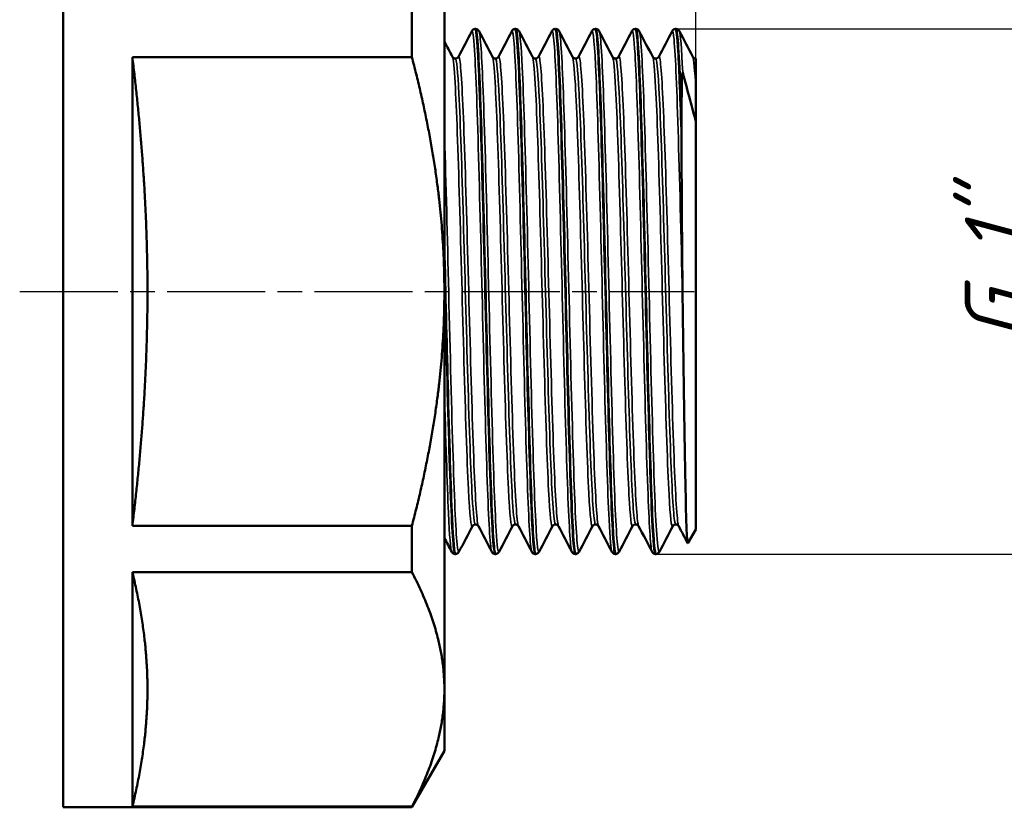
# Model space of a CAD drawing. Header units: millimetres. Extents: x -75 to 423, y -69 to 356.
# Tile 7 of 11: x 48 to 105, y 191 to 236. Entities that reach past the tile are written whole.
import ezdxf

# ---------------------------------------------------------------- set-up
doc = ezdxf.new("R2010")
doc.units = ezdxf.units.MM
doc.linetypes.add('CHAIN', pattern=[0.7087, 0.4724, -0.0591, 0.1181, -0.0591])
for name, color, linetype, lineweight in [('Видимые тонкие (ГОСТ)', 7, 'Continuous', 35), ('Видимый контур (ГОСТ)', 7, 'Continuous', 50), ('Осевая линия (ГОСТ)', 7, 'Continuous', 25), ('Размер (ГОСТ)', 7, 'Continuous', 25)]:
    doc.layers.add(name, color=color, linetype=linetype, lineweight=lineweight)
doc.styles.add('Обычный текст (ГОСТ)', font='GOST Common Italic.ttf')
doc.dimstyles.new('Обычный (ГОСТ)', dxfattribs={"dimtxt": 3.5, "dimasz": 3.5, "dimexe": 1, "dimexo": 0, "dimgap": 0.5, "dimtad": 1, "dimrnd": 1e-08, "dimtxsty": 'Обычный текст (ГОСТ)', "dimblk": 'Filled-1', "dimcen": 0.09, "dimdle": 15, "dimclrd": 256, "dimclre": 256, "dimclrt": 256, "dimazin": 2, "dimtfac": 0.714286, "dimtdec": 3, "dimtmove": 0, "dimatfit": 3, "dimfxl": 1, "dimtolj": 1, "dimlwd": 25, "dimlwe": 25, "dimarcsym": 0})

# ---------------------------------------------------------------- blocks, each defined once
blk = doc.blocks.new('Filled-1')
at = {"color": 0}
for p, q in [((0, 0), (-1, 0.143)), ((-1, 0.143), (-1, -0.143)), ((-1, 0), (0, 0)), ((-1, -0.143), (0, 0))]:
    blk.add_line(p, q, dxfattribs=at)
at = {"color": 0, "flags": 128}
blk.add_lwpolyline([(-1, -0.143), (0, 0), (-1, 0.143), (-1, -0.143)], dxfattribs=at)
at = {"color": 0}
blk.add_solid([(-1, -0.143), (0, 0), (-1, 0.143), (-1, -0.143)], dxfattribs=at)
blk = doc.blocks.new('*D8')
at = {"layer": 'Defpoints', "color": 0, "linetype": 'Continuous', "transparency": 16777216}
for p in [(72.641, 255.337), (72.641, 246.855), (87.141, 230.218)]:
    blk.add_point(p, dxfattribs=at)
at = {"layer": 'Размер (ГОСТ)', "linetype": 'Continuous', "lineweight": 25, "transparency": 16777216}
for p, q in [((72.641, 246.855), (72.641, 256.337)), ((87.141, 230.218), (87.141, 256.337)), ((83.641, 255.337), (76.141, 255.337))]:
    blk.add_line(p, q, dxfattribs=at)
at = {"layer": 'Размер (ГОСТ)', "linetype": 'Continuous', "lineweight": 25, "transparency": 16777216, "xscale": 3.5, "yscale": 3.5, "zscale": 3.5, "rotation": 180}
blk.add_blockref('Filled-1', (72.641, 255.337), dxfattribs=at)
at = {"layer": 'Размер (ГОСТ)', "linetype": 'Continuous', "lineweight": 25, "transparency": 16777216, "xscale": 3.5, "yscale": 3.5, "zscale": 3.5}
blk.add_blockref('Filled-1', (87.141, 255.337), dxfattribs=at)
at = {"layer": 'Размер (ГОСТ)', "linetype": 'Continuous', "lineweight": 25, "transparency": 16777216, "insert": (75.996, 260.037), "char_height": 3.5, "attachment_point": 1, "style": 'Обычный текст (ГОСТ)'}
blk.add_mtext('\\A1;14,5', dxfattribs=at)
blk = doc.blocks.new('*D12')
at = {"layer": 'Defpoints', "color": 0, "linetype": 'Continuous', "transparency": 16777216}
for p in [(85.995, 235.5), (84.819, 205.21), (106.666, 205.21)]:
    blk.add_point(p, dxfattribs=at)
at = {"layer": 'Размер (ГОСТ)', "linetype": 'Continuous', "lineweight": 25, "transparency": 16777216}
for p, q in [((85.995, 235.5), (107.666, 235.5)), ((106.666, 232), (106.666, 208.71)), ((84.819, 205.21), (107.666, 205.21))]:
    blk.add_line(p, q, dxfattribs=at)
at = {"layer": 'Размер (ГОСТ)', "linetype": 'Continuous', "lineweight": 25, "transparency": 16777216, "xscale": 3.5, "yscale": 3.5, "zscale": 3.5}
for p, rotation in [((106.666, 235.5), 90), ((106.666, 205.21), 270)]:
    blk.add_blockref('Filled-1', p, dxfattribs=dict(at, rotation=rotation))
at = {"layer": 'Размер (ГОСТ)', "linetype": 'Continuous', "lineweight": 25, "transparency": 16777216, "insert": (102.663, 215.45), "char_height": 3.5, "attachment_point": 1, "rotation": 90, "style": 'Обычный текст (ГОСТ)'}
blk.add_mtext('\\A1; \\fGOST Common|b0|i1;\\H3.5000;G 1"', dxfattribs=at)

msp = doc.modelspace()

# ---------------------------------------------------------------- linework, layer by layer
at = {"layer": 'Видимые тонкие (ГОСТ)'}
for points, knots in [([(75.373, 205.344), (75.291, 205.502), (75.209, 206.81), (75.127, 209), (75.044, 211.226), (74.961, 214.348), (74.878, 217.692), (74.794, 221.035), (74.711, 224.576), (74.628, 227.557), (74.544, 230.561), (74.461, 232.973), (74.377, 234.268), (74.323, 235.091), (74.27, 235.459), (74.217, 235.36)], [37.7461, 37.7461, 37.7461, 37.7461, 38.413318, 38.413318, 38.413318, 39.091771, 39.091771, 39.091771, 39.769644, 39.769644, 39.769644, 40.452861, 40.452861, 40.452861, 40.887692, 40.887692, 40.887692, 40.887692]), ([(75.794, 205.35), (75.739, 205.248), (75.683, 205.656), (75.627, 206.559), (75.544, 207.91), (75.46, 210.357), (75.377, 213.372), (75.294, 216.385), (75.21, 219.943), (75.127, 223.28), (75.044, 226.614), (74.961, 229.703), (74.878, 231.884), (74.798, 233.971), (74.718, 235.211), (74.639, 235.367)], [31.368939, 31.368939, 31.368939, 31.368939, 31.823673, 31.823673, 31.823673, 32.503474, 32.503474, 32.503474, 33.182569, 33.182569, 33.182569, 33.861021, 33.861021, 33.861021, 34.510531, 34.510531, 34.510531, 34.510531]), ([(77.684, 205.348), (77.665, 205.381), (77.647, 205.473), (77.628, 205.623), (77.545, 206.294), (77.462, 208.135), (77.379, 210.748), (77.295, 213.361), (77.212, 216.727), (77.129, 220.124), (77.046, 223.52), (76.963, 226.922), (76.88, 229.599), (76.797, 232.276), (76.713, 234.21), (76.63, 234.986), (76.596, 235.304), (76.562, 235.426), (76.528, 235.359)], [31.462914, 31.462914, 31.462914, 31.462914, 31.614696, 31.614696, 31.614696, 32.293167, 32.293167, 32.293167, 32.97134, 32.97134, 32.97134, 33.64923, 33.64923, 33.64923, 34.326853, 34.326853, 34.326853, 34.604507, 34.604507, 34.604507, 34.604507]), ([(78.106, 205.344), (78.03, 205.204), (77.954, 206.042), (77.878, 207.723), (77.795, 209.565), (77.711, 212.406), (77.628, 215.634), (77.545, 218.861), (77.462, 222.452), (77.379, 225.634), (77.295, 228.815), (77.212, 231.565), (77.129, 233.294), (77.069, 234.534), (77.01, 235.242), (76.95, 235.362)], [25.085753, 25.085753, 25.085753, 25.085753, 25.705161, 25.705161, 25.705161, 26.383946, 26.383946, 26.383946, 27.062418, 27.062418, 27.062418, 27.740591, 27.740591, 27.740591, 28.227346, 28.227346, 28.227346, 28.227346]), ([(79.995, 205.352), (79.957, 205.425), (79.919, 205.737), (79.88, 206.289), (79.797, 207.491), (79.713, 209.819), (79.629, 212.768), (79.546, 215.714), (79.462, 219.259), (79.379, 222.633), (79.295, 226.006), (79.212, 229.183), (79.128, 231.478), (79.045, 233.77), (78.961, 235.165), (78.878, 235.359), (78.865, 235.389), (78.852, 235.391), (78.84, 235.365)], [25.179729, 25.179729, 25.179729, 25.179729, 25.492393, 25.492393, 25.492393, 26.174271, 26.174271, 26.174271, 26.855705, 26.855705, 26.855705, 27.536711, 27.536711, 27.536711, 28.217307, 28.217307, 28.217307, 28.321322, 28.321322, 28.321322, 28.321322]), ([(80.417, 205.345), (80.406, 205.322), (80.394, 205.322), (80.383, 205.344), (80.299, 205.504), (80.215, 206.874), (80.131, 209.154), (80.048, 211.433), (79.964, 214.605), (79.88, 217.98), (79.797, 221.353), (79.713, 224.905), (79.629, 227.864), (79.546, 230.821), (79.462, 233.165), (79.379, 234.387), (79.34, 234.96), (79.301, 235.285), (79.261, 235.359)], [18.802568, 18.802568, 18.802568, 18.802568, 18.896492, 18.896492, 18.896492, 19.579307, 19.579307, 19.579307, 20.261644, 20.261644, 20.261644, 20.943521, 20.943521, 20.943521, 21.624955, 21.624955, 21.624955, 21.944161, 21.944161, 21.944161, 21.944161]), ([(82.307, 205.35), (82.251, 205.462), (82.195, 206.09), (82.139, 207.196), (82.055, 208.836), (81.972, 211.517), (81.889, 214.661), (81.806, 217.805), (81.723, 221.389), (81.64, 224.645), (81.557, 227.899), (81.473, 230.802), (81.39, 232.729), (81.311, 234.579), (81.231, 235.517), (81.151, 235.367)], [18.896544, 18.896544, 18.896544, 18.896544, 19.353555, 19.353555, 19.353555, 20.031741, 20.031741, 20.031741, 20.709784, 20.709784, 20.709784, 21.387687, 21.387687, 21.387687, 22.038136, 22.038136, 22.038136, 22.038136]), ([(82.728, 205.351), (82.698, 205.291), (82.668, 205.381), (82.638, 205.625), (82.555, 206.299), (82.471, 208.143), (82.388, 210.758), (82.305, 213.373), (82.222, 216.742), (82.139, 220.14), (82.055, 223.537), (81.972, 226.939), (81.889, 229.615), (81.806, 232.29), (81.723, 234.221), (81.64, 234.992), (81.617, 235.199), (81.595, 235.322), (81.573, 235.362)], [12.519383, 12.519383, 12.519383, 12.519383, 12.765986, 12.765986, 12.765986, 13.444472, 13.444472, 13.444472, 14.122806, 14.122806, 14.122806, 14.800992, 14.800992, 14.800992, 15.479035, 15.479035, 15.479035, 15.660975, 15.660975, 15.660975, 15.660975]), ([(84.618, 205.344), (84.541, 205.497), (84.464, 206.662), (84.387, 208.636), (84.303, 210.767), (84.22, 213.826), (84.137, 217.153), (84.053, 220.479), (83.97, 224.048), (83.887, 227.091), (83.803, 230.133), (83.72, 232.627), (83.637, 234.036), (83.579, 235.018), (83.521, 235.468), (83.462, 235.361)], [12.613359, 12.613359, 12.613359, 12.613359, 13.242762, 13.242762, 13.242762, 13.922419, 13.922419, 13.922419, 14.601897, 14.601897, 14.601897, 15.281199, 15.281199, 15.281199, 15.754951, 15.754951, 15.754951, 15.754951]), ([(85.04, 205.351), (84.989, 205.256), (84.938, 205.587), (84.887, 206.338), (84.803, 207.567), (84.72, 209.911), (84.637, 212.865), (84.553, 215.817), (84.47, 219.357), (84.387, 222.721), (84.303, 226.083), (84.22, 229.245), (84.137, 231.523), (84.053, 233.801), (83.97, 235.18), (83.887, 235.362), (83.886, 235.364), (83.885, 235.366), (83.884, 235.367)], [6.236197, 6.236197, 6.236197, 6.236197, 6.652144, 6.652144, 6.652144, 7.332172, 7.332172, 7.332172, 8.012012, 8.012012, 8.012012, 8.69167, 8.69167, 8.69167, 9.371147, 9.371147, 9.371147, 9.37779, 9.37779, 9.37779, 9.37779]), ([(86.389, 219.523), (86.306, 222.93), (86.222, 226.393), (86.139, 229.159), (86.055, 231.924), (85.972, 233.973), (85.888, 234.863), (85.85, 235.27), (85.812, 235.433), (85.774, 235.359)], [7.798564, 7.798564, 7.798564, 7.798564, 8.479801, 8.479801, 8.479801, 9.160827, 9.160827, 9.160827, 9.471766, 9.471766, 9.471766, 9.471766]), ([(74.254, 206.825), (74.178, 206.685), (74.102, 207.433), (74.025, 208.951), (73.94, 210.651), (73.855, 213.304), (73.769, 216.308), (73.684, 219.307), (73.598, 222.633), (73.513, 225.536), (73.427, 228.455), (73.342, 230.923), (73.256, 232.379), (73.203, 233.269), (73.151, 233.776), (73.099, 233.88)], [37.647005, 37.647005, 37.647005, 37.647005, 38.269557, 38.269557, 38.269557, 38.966556, 38.966556, 38.966556, 39.662252, 39.662252, 39.662252, 40.361534, 40.361534, 40.361534, 40.788598, 40.788598, 40.788598, 40.788598]), ([(74.428, 206.928), (74.368, 206.934), (74.308, 207.464), (74.249, 208.485), (74.163, 209.952), (74.077, 212.419), (73.991, 215.325), (73.905, 218.224), (73.82, 221.537), (73.734, 224.511), (73.649, 227.479), (73.563, 230.086), (73.478, 231.742), (73.409, 233.071), (73.341, 233.778), (73.272, 233.785)], [37.699112, 37.699112, 37.699112, 37.699112, 38.186206, 38.186206, 38.186206, 38.88607, 38.88607, 38.88607, 39.584388, 39.584388, 39.584388, 40.281435, 40.281435, 40.281435, 40.840704, 40.840704, 40.840704, 40.840704]), ([(74.601, 206.828), (74.581, 206.865), (74.56, 206.964), (74.54, 207.125), (74.454, 207.808), (74.368, 209.612), (74.282, 212.125), (74.197, 214.632), (74.111, 217.824), (74.025, 220.976), (73.94, 224.121), (73.855, 227.201), (73.769, 229.52), (73.684, 231.834), (73.598, 233.372), (73.513, 233.787), (73.49, 233.897), (73.468, 233.927), (73.445, 233.882)], [37.751218, 37.751218, 37.751218, 37.751218, 37.916703, 37.916703, 37.916703, 38.61714, 38.61714, 38.61714, 39.315716, 39.315716, 39.315716, 40.012714, 40.012714, 40.012714, 40.708411, 40.708411, 40.708411, 40.892811, 40.892811, 40.892811, 40.892811]), ([(76.566, 206.825), (76.489, 206.684), (76.413, 207.437), (76.336, 208.965), (76.25, 210.677), (76.164, 213.349), (76.079, 216.371), (75.993, 219.389), (75.907, 222.733), (75.821, 225.64), (75.736, 228.544), (75.65, 230.991), (75.565, 232.424), (75.513, 233.286), (75.462, 233.778), (75.41, 233.879)], [31.36382, 31.36382, 31.36382, 31.36382, 31.988232, 31.988232, 31.988232, 32.688276, 32.688276, 32.688276, 33.387383, 33.387383, 33.387383, 34.085624, 34.085624, 34.085624, 34.505413, 34.505413, 34.505413, 34.505413]), ([(76.739, 206.93), (76.684, 206.934), (76.63, 207.374), (76.575, 208.233), (76.489, 209.589), (76.403, 211.975), (76.317, 214.843), (76.231, 217.708), (76.145, 221.03), (76.059, 224.05), (75.973, 227.066), (75.887, 229.756), (75.801, 231.506), (75.729, 232.983), (75.656, 233.78), (75.583, 233.786)], [31.415927, 31.415927, 31.415927, 31.415927, 31.861385, 31.861385, 31.861385, 32.563881, 32.563881, 32.563881, 33.265369, 33.265369, 33.265369, 33.96592, 33.96592, 33.96592, 34.557519, 34.557519, 34.557519, 34.557519]), ([(76.912, 206.828), (76.894, 206.861), (76.876, 206.944), (76.858, 207.079), (76.77, 207.725), (76.682, 209.55), (76.594, 212.119), (76.508, 214.633), (76.422, 217.838), (76.336, 221.001), (76.25, 224.159), (76.164, 227.25), (76.079, 229.569), (75.993, 231.884), (75.907, 233.411), (75.821, 233.801), (75.8, 233.9), (75.778, 233.926), (75.757, 233.882)], [31.468033, 31.468033, 31.468033, 31.468033, 31.617038, 31.617038, 31.617038, 32.333337, 32.333337, 32.333337, 33.034391, 33.034391, 33.034391, 33.734435, 33.734435, 33.734435, 34.433542, 34.433542, 34.433542, 34.609626, 34.609626, 34.609626, 34.609626]), ([(78.877, 206.825), (78.802, 206.687), (78.727, 207.411), (78.651, 208.888), (78.566, 210.566), (78.48, 213.205), (78.395, 216.204), (78.309, 219.202), (78.224, 222.538), (78.138, 225.456), (78.053, 228.372), (77.967, 230.849), (77.882, 232.324), (77.828, 233.247), (77.775, 233.774), (77.722, 233.88)], [25.080635, 25.080635, 25.080635, 25.080635, 25.694471, 25.694471, 25.694471, 26.392162, 26.392162, 26.392162, 27.089471, 27.089471, 27.089471, 27.786415, 27.786415, 27.786415, 28.222227, 28.222227, 28.222227, 28.222227]), ([(79.051, 206.93), (78.998, 206.933), (78.945, 207.341), (78.893, 208.142), (78.807, 209.446), (78.721, 211.78), (78.635, 214.611), (78.549, 217.441), (78.464, 220.747), (78.378, 223.774), (78.292, 226.8), (78.207, 229.525), (78.121, 231.33), (78.046, 232.917), (77.97, 233.781), (77.895, 233.787)], [25.132741, 25.132741, 25.132741, 25.132741, 25.562109, 25.562109, 25.562109, 26.261688, 26.261688, 26.261688, 26.960866, 26.960866, 26.960866, 27.659661, 27.659661, 27.659661, 28.274334, 28.274334, 28.274334, 28.274334]), ([(79.224, 206.828), (79.204, 206.864), (79.185, 206.956), (79.165, 207.107), (79.08, 207.769), (78.994, 209.547), (78.908, 212.037), (78.823, 214.526), (78.737, 217.707), (78.651, 220.858), (78.566, 224.007), (78.48, 227.102), (78.395, 229.44), (78.309, 231.776), (78.224, 233.34), (78.138, 233.775), (78.115, 233.894), (78.091, 233.929), (78.068, 233.882)], [25.184848, 25.184848, 25.184848, 25.184848, 25.344029, 25.344029, 25.344029, 26.042538, 26.042538, 26.042538, 26.740629, 26.740629, 26.740629, 27.438321, 27.438321, 27.438321, 28.13563, 28.13563, 28.13563, 28.32644, 28.32644, 28.32644, 28.32644]), ([(81.189, 206.828), (81.116, 206.697), (81.043, 207.359), (80.971, 208.733), (80.884, 210.376), (80.797, 213.02), (80.711, 216.051), (80.625, 219.054), (80.539, 222.413), (80.453, 225.357), (80.367, 228.299), (80.281, 230.804), (80.195, 232.299), (80.141, 233.237), (80.087, 233.773), (80.033, 233.88)], [18.797449, 18.797449, 18.797449, 18.797449, 19.389481, 19.389481, 19.389481, 20.097049, 20.097049, 20.097049, 20.798439, 20.798439, 20.798439, 21.499302, 21.499302, 21.499302, 21.939042, 21.939042, 21.939042, 21.939042]), ([(81.362, 206.931), (81.317, 206.931), (81.272, 207.227), (81.227, 207.817), (81.137, 208.988), (81.048, 211.313), (80.959, 214.218), (80.872, 217.032), (80.785, 220.365), (80.699, 223.444), (80.613, 226.507), (80.526, 229.293), (80.44, 231.163), (80.362, 232.854), (80.284, 233.782), (80.206, 233.788)], [18.849556, 18.849556, 18.849556, 18.849556, 19.216493, 19.216493, 19.216493, 19.945814, 19.945814, 19.945814, 20.652343, 20.652343, 20.652343, 21.355227, 21.355227, 21.355227, 21.991149, 21.991149, 21.991149, 21.991149]), ([(81.535, 206.826), (81.522, 206.85), (81.509, 206.901), (81.495, 206.979), (81.41, 207.48), (81.325, 209.099), (81.24, 211.471), (81.15, 213.962), (81.06, 217.264), (80.971, 220.563), (80.884, 223.758), (80.797, 226.922), (80.711, 229.319), (80.625, 231.695), (80.539, 233.297), (80.453, 233.76), (80.428, 233.891), (80.404, 233.93), (80.379, 233.881)], [18.901662, 18.901662, 18.901662, 18.901662, 19.009644, 19.009644, 19.009644, 19.705247, 19.705247, 19.705247, 20.43564, 20.43564, 20.43564, 21.143208, 21.143208, 21.143208, 21.844597, 21.844597, 21.844597, 22.043255, 22.043255, 22.043255, 22.043255]), ([(83.5, 206.827), (83.429, 206.698), (83.359, 207.321), (83.288, 208.621), (83.203, 210.194), (83.117, 212.748), (83.032, 215.703), (82.947, 218.658), (82.861, 221.992), (82.776, 224.951), (82.69, 227.91), (82.605, 230.472), (82.52, 232.057), (82.461, 233.142), (82.403, 233.764), (82.344, 233.881)], [12.514264, 12.514264, 12.514264, 12.514264, 13.089969, 13.089969, 13.089969, 13.786675, 13.786675, 13.786675, 14.483211, 14.483211, 14.483211, 15.179581, 15.179581, 15.179581, 15.655857, 15.655857, 15.655857, 15.655857]), ([(83.673, 206.931), (83.628, 206.931), (83.582, 207.233), (83.537, 207.834), (83.451, 208.967), (83.366, 211.152), (83.28, 213.894), (83.194, 216.635), (83.109, 219.911), (83.023, 222.977), (82.938, 226.042), (82.852, 228.875), (82.766, 230.831), (82.683, 232.727), (82.601, 233.786), (82.518, 233.788)], [12.566371, 12.566371, 12.566371, 12.566371, 12.936976, 12.936976, 12.936976, 13.635361, 13.635361, 13.635361, 14.333571, 14.333571, 14.333571, 15.03161, 15.03161, 15.03161, 15.707963, 15.707963, 15.707963, 15.707963]), ([(83.847, 206.827), (83.831, 206.854), (83.816, 206.917), (83.801, 207.015), (83.716, 207.565), (83.63, 209.236), (83.545, 211.648), (83.459, 214.06), (83.374, 217.194), (83.288, 220.341), (83.203, 223.488), (83.117, 226.624), (83.032, 229.04), (82.947, 231.454), (82.861, 233.131), (82.776, 233.69), (82.747, 233.875), (82.719, 233.937), (82.691, 233.881)], [12.618477, 12.618477, 12.618477, 12.618477, 12.742187, 12.742187, 12.742187, 13.439247, 13.439247, 13.439247, 14.136128, 14.136128, 14.136128, 14.832834, 14.832834, 14.832834, 15.52937, 15.52937, 15.52937, 15.76007, 15.76007, 15.76007, 15.76007]), ([(85.811, 206.827), (85.74, 206.697), (85.669, 207.331), (85.598, 208.651), (85.512, 210.241), (85.427, 212.812), (85.341, 215.782), (85.255, 218.75), (85.17, 222.093), (85.084, 225.051), (84.999, 228.009), (84.913, 230.558), (84.827, 232.122), (84.77, 233.167), (84.713, 233.766), (84.656, 233.88)], [6.231079, 6.231079, 6.231079, 6.231079, 6.811234, 6.811234, 6.811234, 7.509668, 7.509668, 7.509668, 8.207892, 8.207892, 8.207892, 8.905912, 8.905912, 8.905912, 9.372672, 9.372672, 9.372672, 9.372672]), ([(85.985, 206.931), (85.941, 206.931), (85.896, 207.215), (85.852, 207.782), (85.767, 208.886), (85.681, 211.052), (85.595, 213.787), (85.509, 216.521), (85.423, 219.801), (85.337, 222.88), (85.252, 225.957), (85.166, 228.808), (85.08, 230.783), (84.996, 232.709), (84.913, 233.787), (84.829, 233.788)], [6.283185, 6.283185, 6.283185, 6.283185, 6.642903, 6.642903, 6.642903, 7.343062, 7.343062, 7.343062, 8.043006, 8.043006, 8.043006, 8.74274, 8.74274, 8.74274, 9.424778, 9.424778, 9.424778, 9.424778]), ([(86.158, 206.827), (86.143, 206.855), (86.128, 206.917), (86.112, 207.016), (86.027, 207.57), (85.941, 209.249), (85.855, 211.672), (85.769, 214.096), (85.684, 217.245), (85.598, 220.402), (85.512, 223.556), (85.427, 226.695), (85.341, 229.104), (85.255, 231.512), (85.17, 233.173), (85.084, 233.708), (85.057, 233.879), (85.03, 233.935), (85.002, 233.881)], [6.335292, 6.335292, 6.335292, 6.335292, 6.459547, 6.459547, 6.459547, 7.158413, 7.158413, 7.158413, 7.857392, 7.857392, 7.857392, 8.555827, 8.555827, 8.555827, 9.254051, 9.254051, 9.254051, 9.476884, 9.476884, 9.476884, 9.476884]), ([(73.483, 205.352), (73.447, 205.282), (73.411, 205.422), (73.375, 205.778), (73.292, 206.606), (73.209, 208.594), (73.125, 211.314), (73.041, 214.046), (72.958, 217.497), (72.874, 220.916), (72.797, 224.08), (72.719, 227.198), (72.641, 229.682)], [37.652124, 37.652124, 37.652124, 37.652124, 37.944717, 37.944717, 37.944717, 38.624371, 38.624371, 38.624371, 39.307183, 39.307183, 39.307183, 39.939376, 39.939376, 39.939376, 39.939376]), ([(73.061, 205.348), (72.999, 205.474), (72.936, 206.244), (72.874, 207.588), (72.797, 209.258), (72.719, 211.802), (72.641, 214.74)], [44.029285, 44.029285, 44.029285, 44.029285, 44.537932, 44.537932, 44.537932, 45.170125, 45.170125, 45.170125, 45.170125])]:
    msp.add_open_spline(points, degree=3, knots=knots, dxfattribs=at)
for points in [[(86.389, 232.977), (86.325, 234.41), (86.26, 235.233), (86.196, 235.363)], [(87.141, 232.074), (87.083, 233.148), (87.025, 233.764), (86.967, 233.881)], [(87.141, 233.788), (87.141, 233.789), (87.141, 233.789), (87.14, 233.789)]]:
    msp.add_open_spline(points, degree=3, dxfattribs=at)
at = {"layer": 'Видимый контур (ГОСТ)'}
for p, q in [((50.641, 190.605), (50.641, 250.105)), ((72.641, 220.355), (72.641, 243.305)), ((70.765, 236.545), (70.765, 233.876)), ((74.418, 235.5), (74.437, 235.5)), ((76.729, 235.5), (76.749, 235.5)), ((79.041, 235.5), (79.06, 235.5)), ((81.352, 235.5), (81.372, 235.5)), ((83.664, 235.5), (83.683, 235.5)), ((85.975, 235.5), (85.994, 235.5)), ((70.765, 233.876), (54.641, 233.876)), ((54.641, 206.835), (54.641, 233.876)), ((87.14, 233.789), (87.141, 233.789)), ((87.141, 233.789), (87.141, 233.788)), ((87.141, 233.788), (87.141, 232.074)), ((87.141, 232.074), (87.141, 230.163)), ((87.141, 206.63), (87.141, 230.163)), ((86.322, 229.881), (86.322, 229.246)), ((72.641, 197.406), (72.641, 220.355)), ((70.765, 206.835), (54.641, 206.835)), ((70.765, 206.835), (70.765, 204.166)), ((87.141, 206.63), (86.683, 205.835)), ((73.262, 205.21), (73.282, 205.21)), ((75.574, 205.21), (75.593, 205.21)), ((77.885, 205.21), (77.905, 205.21)), ((80.197, 205.21), (80.216, 205.21)), ((82.508, 205.21), (82.527, 205.21)), ((84.819, 205.21), (84.839, 205.21)), ((70.765, 204.166), (54.641, 204.166)), ((54.641, 190.645), (54.641, 204.166)), ((72.641, 193.855), (72.641, 197.406)), ((72.641, 193.855), (70.765, 190.605)), ((50.641, 190.605), (70.765, 190.605)), ((70.765, 190.645), (54.641, 190.645)), ((70.765, 190.645), (70.765, 190.605))]:
    msp.add_line(p, q, dxfattribs=at)
for points in [[(73.445, 233.887), (73.702, 234.38), (73.96, 234.874), (74.217, 235.367)], [(74.639, 235.367), (74.896, 234.874), (75.153, 234.38), (75.41, 233.887)], [(75.757, 233.887), (76.014, 234.38), (76.271, 234.874), (76.528, 235.367)], [(76.95, 235.367), (77.207, 234.874), (77.464, 234.38), (77.722, 233.887)], [(78.068, 233.887), (78.325, 234.38), (78.582, 234.874), (78.84, 235.367)], [(79.261, 235.367), (79.519, 234.874), (79.776, 234.38), (80.033, 233.887)], [(80.379, 233.887), (80.637, 234.38), (80.894, 234.874), (81.151, 235.367)], [(81.573, 235.367), (81.83, 234.874), (82.087, 234.38), (82.344, 233.887)], [(82.691, 233.887), (82.948, 234.38), (83.205, 234.874), (83.462, 235.367)], [(83.884, 235.367), (84.141, 234.874), (84.399, 234.38), (84.656, 233.887)], [(85.002, 233.887), (85.259, 234.38), (85.517, 234.874), (85.774, 235.367)], [(86.196, 235.367), (86.453, 234.874), (86.71, 234.38), (86.967, 233.887)], [(72.641, 234.764), (72.794, 234.472), (72.946, 234.179), (73.099, 233.887)], [(74.254, 206.824), (73.997, 206.331), (73.74, 205.837), (73.483, 205.344)], [(75.373, 205.344), (75.115, 205.837), (74.858, 206.331), (74.601, 206.824)], [(76.566, 206.824), (76.309, 206.331), (76.051, 205.837), (75.794, 205.344)], [(77.684, 205.344), (77.427, 205.837), (77.17, 206.331), (76.912, 206.824)], [(78.877, 206.824), (78.62, 206.331), (78.363, 205.837), (78.106, 205.344)], [(79.995, 205.344), (79.738, 205.837), (79.481, 206.331), (79.224, 206.824)], [(81.189, 206.824), (80.931, 206.331), (80.674, 205.837), (80.417, 205.344)], [(82.307, 205.344), (82.05, 205.837), (81.792, 206.331), (81.535, 206.824)], [(83.5, 206.824), (83.243, 206.331), (82.986, 205.837), (82.728, 205.344)], [(84.618, 205.344), (84.361, 205.837), (84.104, 206.331), (83.847, 206.824)], [(85.811, 206.824), (85.554, 206.331), (85.297, 205.837), (85.04, 205.344)], [(86.673, 205.836), (86.501, 206.165), (86.33, 206.495), (86.158, 206.824)], [(73.061, 205.344), (72.921, 205.612), (72.781, 205.88), (72.641, 206.149)]]:
    msp.add_open_spline(points, degree=3, dxfattribs=at)
for points, knots in [([(74.217, 235.367), (74.227, 235.386), (74.239, 235.409), (74.281, 235.449), (74.3, 235.464), (74.351, 235.49), (74.384, 235.499), (74.418, 235.5)], [0, 0, 0, 0, 0.03596892, 0.03596892, 0.05468401, 0.05468401, 0.07407253, 0.07407253, 0.07407253, 0.07407253]), ([(74.418, 235.499), (74.492, 235.496), (74.566, 234.555), (74.64, 232.821), (74.723, 230.876), (74.807, 227.947), (74.89, 224.664), (74.973, 221.382), (75.056, 217.769), (75.139, 214.602), (75.222, 211.436), (75.305, 208.738), (75.389, 207.088), (75.45, 205.863), (75.512, 205.221), (75.574, 205.215)], [-40.841663, -40.841663, -40.841663, -40.841663, -40.236676, -40.236676, -40.236676, -39.558376, -39.558376, -39.558376, -38.880254, -38.880254, -38.880254, -38.202306, -38.202306, -38.202306, -37.699112, -37.699112, -37.699112, -37.699112]), ([(75.593, 205.211), (75.59, 205.21), (75.586, 205.212), (75.583, 205.216), (75.5, 205.313), (75.416, 206.613), (75.333, 208.836), (75.25, 211.057), (75.167, 214.184), (75.084, 217.546), (75.001, 220.905), (74.918, 224.474), (74.835, 227.489), (74.752, 230.502), (74.669, 232.94), (74.586, 234.282), (74.536, 235.083), (74.487, 235.49), (74.437, 235.493)], [31.414968, 31.414968, 31.414968, 31.414968, 31.444113, 31.444113, 31.444113, 32.122473, 32.122473, 32.122473, 32.80014, 32.80014, 32.80014, 33.477179, 33.477179, 33.477179, 34.153651, 34.153651, 34.153651, 34.557519, 34.557519, 34.557519, 34.557519]), ([(74.438, 235.5), (74.484, 235.499), (74.528, 235.481), (74.584, 235.443), (74.601, 235.423), (74.625, 235.392), (74.632, 235.379), (74.639, 235.367)], [0, 0, 0, 0, 0.02669937, 0.02669937, 0.05144245, 0.05144245, 0.07403589, 0.07403589, 0.07403589, 0.07403589]), ([(76.528, 235.367), (76.538, 235.386), (76.551, 235.409), (76.593, 235.449), (76.612, 235.464), (76.663, 235.49), (76.695, 235.499), (76.729, 235.5)], [0, 0, 0, 0, 0.03596892, 0.03596892, 0.05468401, 0.05468401, 0.07407253, 0.07407253, 0.07407253, 0.07407253]), ([(76.729, 235.493), (76.781, 235.492), (76.832, 235.052), (76.884, 234.187), (76.967, 232.796), (77.05, 230.314), (77.133, 227.275), (77.216, 224.236), (77.299, 220.66), (77.382, 217.314), (77.465, 213.968), (77.548, 210.874), (77.631, 208.694), (77.713, 206.515), (77.796, 205.266), (77.879, 205.212), (77.881, 205.211), (77.883, 205.21), (77.885, 205.211)], [-34.558478, -34.558478, -34.558478, -34.558478, -34.138042, -34.138042, -34.138042, -33.461199, -33.461199, -33.461199, -32.784498, -32.784498, -32.784498, -32.107936, -32.107936, -32.107936, -31.431508, -31.431508, -31.431508, -31.415927, -31.415927, -31.415927, -31.415927]), ([(76.749, 235.5), (76.796, 235.499), (76.839, 235.481), (76.895, 235.443), (76.913, 235.423), (76.936, 235.392), (76.944, 235.379), (76.95, 235.367)], [0, 0, 0, 0, 0.02669937, 0.02669937, 0.05144245, 0.05144245, 0.07403589, 0.07403589, 0.07403589, 0.07403589]), ([(77.905, 205.216), (77.88, 205.213), (77.854, 205.317), (77.829, 205.529), (77.746, 206.228), (77.663, 208.099), (77.58, 210.741), (77.497, 213.382), (77.414, 216.776), (77.331, 220.194), (77.248, 223.61), (77.165, 227.028), (77.082, 229.714), (76.999, 232.399), (76.916, 234.336), (76.833, 235.108), (76.805, 235.369), (76.777, 235.496), (76.749, 235.494)], [25.131783, 25.131783, 25.131783, 25.131783, 25.33834, 25.33834, 25.33834, 26.015753, 26.015753, 26.015753, 26.692855, 26.692855, 26.692855, 27.369664, 27.369664, 27.369664, 28.046194, 28.046194, 28.046194, 28.274334, 28.274334, 28.274334, 28.274334]), ([(78.84, 235.367), (78.849, 235.386), (78.862, 235.409), (78.904, 235.449), (78.923, 235.464), (78.974, 235.49), (79.007, 235.499), (79.04, 235.5)], [0, 0, 0, 0, 0.03596892, 0.03596892, 0.05468401, 0.05468401, 0.07407253, 0.07407253, 0.07407253, 0.07407253]), ([(79.04, 235.493), (79.072, 235.496), (79.104, 235.331), (79.136, 234.994), (79.22, 234.113), (79.303, 232.064), (79.387, 229.29), (79.47, 226.518), (79.553, 223.041), (79.637, 219.613), (79.72, 216.186), (79.803, 212.83), (79.887, 210.271), (79.97, 207.713), (80.053, 205.967), (80.137, 205.411), (80.157, 205.278), (80.177, 205.213), (80.197, 205.215)], [-28.275293, -28.275293, -28.275293, -28.275293, -28.014959, -28.014959, -28.014959, -27.334493, -27.334493, -27.334493, -26.654465, -26.654465, -26.654465, -25.974859, -25.974859, -25.974859, -25.295659, -25.295659, -25.295659, -25.132741, -25.132741, -25.132741, -25.132741]), ([(80.216, 205.219), (80.17, 205.218), (80.124, 205.569), (80.078, 206.266), (79.994, 207.526), (79.911, 209.912), (79.827, 212.904), (79.744, 215.895), (79.66, 219.471), (79.577, 222.859), (79.494, 226.245), (79.41, 229.419), (79.327, 231.695), (79.243, 233.969), (79.16, 235.33), (79.077, 235.485), (79.071, 235.495), (79.066, 235.5), (79.06, 235.5)], [18.848597, 18.848597, 18.848597, 18.848597, 19.225053, 19.225053, 19.225053, 19.905974, 19.905974, 19.905974, 20.58644, 20.58644, 20.58644, 21.266468, 21.266468, 21.266468, 21.946074, 21.946074, 21.946074, 21.991149, 21.991149, 21.991149, 21.991149]), ([(79.061, 235.5), (79.107, 235.499), (79.151, 235.481), (79.207, 235.443), (79.224, 235.423), (79.248, 235.392), (79.255, 235.379), (79.261, 235.367)], [0, 0, 0, 0, 0.02669937, 0.02669937, 0.05144245, 0.05144245, 0.07403589, 0.07403589, 0.07403589, 0.07403589]), ([(81.151, 235.367), (81.161, 235.386), (81.174, 235.409), (81.216, 235.449), (81.235, 235.464), (81.285, 235.49), (81.318, 235.499), (81.352, 235.5)], [0, 0, 0, 0, 0.03596892, 0.03596892, 0.05468401, 0.05468401, 0.07407253, 0.07407253, 0.07407253, 0.07407253]), ([(81.352, 235.499), (81.363, 235.5), (81.373, 235.482), (81.384, 235.445), (81.467, 235.151), (81.55, 233.664), (81.633, 231.301), (81.716, 228.94), (81.799, 225.72), (81.882, 222.333), (81.965, 218.946), (82.048, 215.416), (82.131, 212.496), (82.214, 209.578), (82.297, 207.29), (82.38, 206.123), (82.422, 205.521), (82.465, 205.219), (82.508, 205.219)], [-21.992107, -21.992107, -21.992107, -21.992107, -21.90518, -21.90518, -21.90518, -21.228078, -21.228078, -21.228078, -20.551269, -20.551269, -20.551269, -19.874739, -19.874739, -19.874739, -19.198473, -19.198473, -19.198473, -18.849556, -18.849556, -18.849556, -18.849556]), ([(81.372, 235.5), (81.418, 235.499), (81.462, 235.481), (81.518, 235.443), (81.535, 235.423), (81.559, 235.392), (81.567, 235.379), (81.573, 235.367)], [0, 0, 0, 0, 0.02669937, 0.02669937, 0.05144245, 0.05144245, 0.07403589, 0.07403589, 0.07403589, 0.07403589]), ([(82.528, 205.214), (82.461, 205.218), (82.395, 205.96), (82.329, 207.362), (82.246, 209.118), (82.163, 211.896), (82.08, 215.101), (81.997, 218.306), (81.914, 221.916), (81.831, 225.156), (81.748, 228.396), (81.665, 231.246), (81.582, 233.094), (81.512, 234.654), (81.442, 235.492), (81.372, 235.498)], [12.565412, 12.565412, 12.565412, 12.565412, 13.105902, 13.105902, 13.105902, 13.782891, 13.782891, 13.782891, 14.459734, 14.459734, 14.459734, 15.136435, 15.136435, 15.136435, 15.707963, 15.707963, 15.707963, 15.707963]), ([(83.462, 235.367), (83.472, 235.386), (83.485, 235.409), (83.527, 235.449), (83.546, 235.464), (83.597, 235.49), (83.63, 235.499), (83.663, 235.5)], [0, 0, 0, 0, 0.03596892, 0.03596892, 0.05468401, 0.05468401, 0.07407253, 0.07407253, 0.07407253, 0.07407253]), ([(83.663, 235.499), (83.735, 235.495), (83.807, 234.609), (83.88, 232.964), (83.963, 231.07), (84.046, 228.185), (84.129, 224.926), (84.212, 221.671), (84.295, 218.065), (84.378, 214.88), (84.461, 211.672), (84.545, 208.915), (84.628, 207.207), (84.692, 205.906), (84.756, 205.221), (84.819, 205.215)], [-15.708922, -15.708922, -15.708922, -15.708922, -15.120793, -15.120793, -15.120793, -14.443754, -14.443754, -14.443754, -13.767282, -13.767282, -13.767282, -13.085714, -13.085714, -13.085714, -12.566371, -12.566371, -12.566371, -12.566371]), ([(83.683, 235.5), (83.73, 235.499), (83.773, 235.481), (83.83, 235.443), (83.847, 235.423), (83.87, 235.392), (83.878, 235.379), (83.884, 235.367)], [0, 0, 0, 0, 0.02669937, 0.02669937, 0.05144245, 0.05144245, 0.07403589, 0.07403589, 0.07403589, 0.07403589]), ([(84.839, 205.211), (84.834, 205.21), (84.828, 205.215), (84.823, 205.225), (84.739, 205.376), (84.656, 206.729), (84.573, 208.995), (84.49, 211.26), (84.407, 214.421), (84.323, 217.797), (84.24, 221.172), (84.157, 224.739), (84.074, 227.73), (83.991, 230.72), (83.907, 233.114), (83.824, 234.397), (83.777, 235.124), (83.73, 235.491), (83.683, 235.492)], [6.282227, 6.282227, 6.282227, 6.282227, 6.327109, 6.327109, 6.327109, 7.005776, 7.005776, 7.005776, 7.684257, 7.684257, 7.684257, 8.362557, 8.362557, 8.362557, 9.040679, 9.040679, 9.040679, 9.424778, 9.424778, 9.424778, 9.424778]), ([(85.774, 235.367), (85.784, 235.386), (85.796, 235.409), (85.838, 235.449), (85.857, 235.464), (85.908, 235.49), (85.941, 235.499), (85.975, 235.5)], [0, 0, 0, 0, 0.03596892, 0.03596892, 0.05468401, 0.05468401, 0.07407253, 0.07407253, 0.07407253, 0.07407253]), ([(85.975, 235.493), (86.025, 235.492), (86.076, 235.065), (86.127, 234.225), (86.192, 233.15), (86.257, 231.412), (86.322, 229.246)], [-9.4257366, -9.4257366, -9.4257366, -9.4257366, -9.0114299, -9.0114299, -9.0114299, -8.4813802, -8.4813802, -8.4813802, -8.4813802]), ([(86.322, 229.881), (86.239, 232.549), (86.155, 234.447), (86.072, 235.165), (86.046, 235.388), (86.02, 235.497), (85.994, 235.494)], [2.2509841, 2.2509841, 2.2509841, 2.2509841, 2.9308494, 2.9308494, 2.9308494, 3.1415927, 3.1415927, 3.1415927, 3.1415927]), ([(85.995, 235.5), (86.041, 235.499), (86.085, 235.481), (86.141, 235.443), (86.158, 235.423), (86.182, 235.392), (86.189, 235.379), (86.196, 235.367)], [0, 0, 0, 0, 0.02669937, 0.02669937, 0.05144245, 0.05144245, 0.07403589, 0.07403589, 0.07403589, 0.07403589]), ([(73.099, 233.887), (73.102, 233.88), (73.109, 233.866), (73.144, 233.833), (73.161, 233.819), (73.209, 233.797), (73.24, 233.789), (73.272, 233.789)], [0, 0, 0, 0, 0.03590234, 0.03590234, 0.05473981, 0.05473981, 0.07427776, 0.07427776, 0.07427776, 0.07427776]), ([(73.272, 233.789), (73.318, 233.789), (73.361, 233.806), (73.411, 233.84), (73.423, 233.855), (73.439, 233.876), (73.443, 233.882), (73.445, 233.887)], [0, 0, 0, 0, 0.02787199, 0.02787199, 0.05201687, 0.05201687, 0.07424571, 0.07424571, 0.07424571, 0.07424571]), ([(75.41, 233.887), (75.414, 233.88), (75.421, 233.866), (75.455, 233.833), (75.472, 233.819), (75.52, 233.797), (75.551, 233.789), (75.583, 233.789)], [0, 0, 0, 0, 0.03590234, 0.03590234, 0.05473981, 0.05473981, 0.07427776, 0.07427776, 0.07427776, 0.07427776]), ([(75.583, 233.789), (75.629, 233.789), (75.672, 233.806), (75.722, 233.84), (75.735, 233.855), (75.751, 233.876), (75.754, 233.882), (75.757, 233.887)], [0, 0, 0, 0, 0.02787199, 0.02787199, 0.05201687, 0.05201687, 0.07424571, 0.07424571, 0.07424571, 0.07424571]), ([(77.722, 233.887), (77.725, 233.88), (77.732, 233.866), (77.767, 233.833), (77.784, 233.819), (77.831, 233.797), (77.863, 233.789), (77.895, 233.789)], [0, 0, 0, 0, 0.03590234, 0.03590234, 0.05473981, 0.05473981, 0.07427776, 0.07427776, 0.07427776, 0.07427776]), ([(77.895, 233.789), (77.94, 233.789), (77.984, 233.806), (78.033, 233.84), (78.046, 233.855), (78.062, 233.876), (78.066, 233.882), (78.068, 233.887)], [0, 0, 0, 0, 0.02787199, 0.02787199, 0.05201687, 0.05201687, 0.07424571, 0.07424571, 0.07424571, 0.07424571]), ([(80.033, 233.887), (80.037, 233.88), (80.043, 233.866), (80.078, 233.833), (80.095, 233.819), (80.143, 233.797), (80.174, 233.789), (80.206, 233.789)], [0, 0, 0, 0, 0.03590234, 0.03590234, 0.05473981, 0.05473981, 0.07427776, 0.07427776, 0.07427776, 0.07427776]), ([(80.206, 233.789), (80.252, 233.789), (80.295, 233.806), (80.345, 233.84), (80.358, 233.855), (80.373, 233.876), (80.377, 233.882), (80.379, 233.887)], [0, 0, 0, 0, 0.02787199, 0.02787199, 0.05201687, 0.05201687, 0.07424571, 0.07424571, 0.07424571, 0.07424571]), ([(82.344, 233.887), (82.348, 233.88), (82.355, 233.866), (82.389, 233.833), (82.406, 233.819), (82.454, 233.797), (82.486, 233.789), (82.518, 233.789)], [0, 0, 0, 0, 0.03590234, 0.03590234, 0.05473981, 0.05473981, 0.07427776, 0.07427776, 0.07427776, 0.07427776]), ([(82.518, 233.789), (82.563, 233.789), (82.607, 233.806), (82.656, 233.84), (82.669, 233.855), (82.685, 233.876), (82.689, 233.882), (82.691, 233.887)], [0, 0, 0, 0, 0.02787199, 0.02787199, 0.05201687, 0.05201687, 0.07424571, 0.07424571, 0.07424571, 0.07424571]), ([(84.656, 233.887), (84.659, 233.88), (84.666, 233.866), (84.701, 233.833), (84.718, 233.819), (84.766, 233.797), (84.797, 233.789), (84.829, 233.789)], [0, 0, 0, 0, 0.03590234, 0.03590234, 0.05473981, 0.05473981, 0.07427776, 0.07427776, 0.07427776, 0.07427776]), ([(84.829, 233.789), (84.875, 233.789), (84.918, 233.806), (84.968, 233.84), (84.98, 233.855), (84.996, 233.876), (85, 233.882), (85.002, 233.887)], [0, 0, 0, 0, 0.02787199, 0.02787199, 0.05201687, 0.05201687, 0.07424571, 0.07424571, 0.07424571, 0.07424571]), ([(86.967, 233.887), (86.971, 233.88), (86.978, 233.866), (87.012, 233.833), (87.029, 233.819), (87.077, 233.797), (87.108, 233.789), (87.14, 233.789)], [0, 0, 0, 0, 0.03590234, 0.03590234, 0.05473981, 0.05473981, 0.07427776, 0.07427776, 0.07427776, 0.07427776]), ([(86.322, 229.881), (86.323, 231.443), (86.336, 232.338), (86.358, 232.837), (86.365, 232.932), (86.374, 232.978), (86.376, 232.986), (86.38, 232.991), (86.38, 232.992), (86.382, 232.992), (86.382, 232.992), (86.383, 232.991), (86.383, 232.991), (86.384, 232.99), (86.384, 232.99), (86.385, 232.989), (86.385, 232.988), (86.386, 232.987), (86.387, 232.986), (86.388, 232.982), (86.389, 232.98), (86.389, 232.977)], [-0.1081131, -0.1081131, -0.1081131, -0.1081131, -0.0362071, -0.0362071, -0.0089842, -0.0089842, -0.0040662, -0.0040662, -0.0027348, -0.0027348, -0.0022028, -0.0022028, -0.0019063, -0.0019063, -0.0016656, -0.0016656, -0.0013968, -0.0013968, -0.0009815, -0.0009815, 0, 0, 0, 0]), ([(86.389, 232.977), (86.529, 232.47), (86.671, 231.942), (86.923, 230.993), (87.031, 230.582), (87.141, 230.163)], [-0.3681731, -0.3681731, -0.3681731, -0.3681731, -0.1803571, -0.1803571, -0.0422397, -0.0422397, -0.0422397, -0.0422397]), ([(86.389, 219.523), (86.368, 221.217), (86.353, 222.925), (86.33, 226.246), (86.323, 227.834), (86.322, 229.246)], [-1.033151, -1.033151, -1.033151, -1.033151, -0.523123, -0.523123, 0, 0, 0, 0]), ([(73.282, 205.214), (73.217, 205.218), (73.152, 205.933), (73.087, 207.289), (73.003, 209.025), (72.92, 211.801), (72.836, 215.015), (72.771, 217.518), (72.706, 220.275), (72.641, 222.912)], [37.698153, 37.698153, 37.698153, 37.698153, 38.229146, 38.229146, 38.229146, 38.909503, 38.909503, 38.909503, 39.439553, 39.439553, 39.439553, 39.439553]), ([(72.641, 222.121), (72.725, 218.712), (72.808, 215.175), (72.892, 212.272), (72.975, 209.371), (73.058, 207.124), (73.142, 206.019), (73.182, 205.485), (73.222, 205.218), (73.262, 205.219)], [-45.669949, -45.669949, -45.669949, -45.669949, -44.990084, -44.990084, -44.990084, -44.310428, -44.310428, -44.310428, -43.982297, -43.982297, -43.982297, -43.982297]), ([(86.683, 205.835), (86.66, 205.796), (86.638, 206.053), (86.59, 207.204), (86.565, 208.165), (86.515, 210.684), (86.49, 212.222), (86.439, 215.686), (86.414, 217.581), (86.389, 219.523)], [-2.247728, -2.247728, -2.247728, -2.247728, -1.738692, -1.738692, -1.164116, -1.164116, -0.584552, -0.584552, 0, 0, 0, 0]), ([(74.428, 206.922), (74.382, 206.922), (74.339, 206.905), (74.289, 206.871), (74.276, 206.856), (74.261, 206.835), (74.257, 206.828), (74.254, 206.824)], [0, 0, 0, 0, 0.02787199, 0.02787199, 0.05201687, 0.05201687, 0.07424571, 0.07424571, 0.07424571, 0.07424571]), ([(74.601, 206.824), (74.597, 206.831), (74.591, 206.845), (74.556, 206.878), (74.539, 206.892), (74.491, 206.914), (74.46, 206.922), (74.428, 206.922)], [0, 0, 0, 0, 0.03590234, 0.03590234, 0.05473981, 0.05473981, 0.07427776, 0.07427776, 0.07427776, 0.07427776]), ([(76.739, 206.922), (76.694, 206.922), (76.65, 206.905), (76.601, 206.871), (76.588, 206.856), (76.572, 206.835), (76.568, 206.828), (76.566, 206.824)], [0, 0, 0, 0, 0.02787199, 0.02787199, 0.05201687, 0.05201687, 0.07424571, 0.07424571, 0.07424571, 0.07424571]), ([(76.912, 206.824), (76.909, 206.831), (76.902, 206.845), (76.867, 206.878), (76.85, 206.892), (76.803, 206.914), (76.771, 206.922), (76.739, 206.922)], [0, 0, 0, 0, 0.03590234, 0.03590234, 0.05473981, 0.05473981, 0.07427776, 0.07427776, 0.07427776, 0.07427776]), ([(79.051, 206.922), (79.005, 206.922), (78.962, 206.905), (78.912, 206.871), (78.899, 206.856), (78.883, 206.835), (78.88, 206.828), (78.877, 206.824)], [0, 0, 0, 0, 0.02787199, 0.02787199, 0.05201687, 0.05201687, 0.07424571, 0.07424571, 0.07424571, 0.07424571]), ([(79.224, 206.824), (79.22, 206.831), (79.213, 206.845), (79.179, 206.878), (79.162, 206.892), (79.114, 206.914), (79.082, 206.922), (79.051, 206.922)], [0, 0, 0, 0, 0.03590234, 0.03590234, 0.05473981, 0.05473981, 0.07427776, 0.07427776, 0.07427776, 0.07427776]), ([(81.362, 206.922), (81.316, 206.922), (81.273, 206.905), (81.223, 206.871), (81.21, 206.856), (81.195, 206.835), (81.191, 206.828), (81.189, 206.824)], [0, 0, 0, 0, 0.02787199, 0.02787199, 0.05201687, 0.05201687, 0.07424571, 0.07424571, 0.07424571, 0.07424571]), ([(81.535, 206.824), (81.531, 206.831), (81.525, 206.845), (81.49, 206.878), (81.473, 206.892), (81.425, 206.914), (81.394, 206.922), (81.362, 206.922)], [0, 0, 0, 0, 0.03590234, 0.03590234, 0.05473981, 0.05473981, 0.07427776, 0.07427776, 0.07427776, 0.07427776]), ([(83.673, 206.922), (83.628, 206.922), (83.584, 206.905), (83.535, 206.871), (83.522, 206.856), (83.506, 206.835), (83.502, 206.828), (83.5, 206.824)], [0, 0, 0, 0, 0.02787199, 0.02787199, 0.05201687, 0.05201687, 0.07424571, 0.07424571, 0.07424571, 0.07424571]), ([(83.847, 206.824), (83.843, 206.831), (83.836, 206.845), (83.802, 206.878), (83.785, 206.892), (83.737, 206.914), (83.705, 206.922), (83.673, 206.922)], [0, 0, 0, 0, 0.03590234, 0.03590234, 0.05473981, 0.05473981, 0.07427776, 0.07427776, 0.07427776, 0.07427776]), ([(85.985, 206.922), (85.939, 206.922), (85.896, 206.905), (85.846, 206.871), (85.833, 206.856), (85.818, 206.835), (85.814, 206.828), (85.811, 206.824)], [0, 0, 0, 0, 0.02787199, 0.02787199, 0.05201687, 0.05201687, 0.07424571, 0.07424571, 0.07424571, 0.07424571]), ([(86.158, 206.824), (86.154, 206.831), (86.148, 206.845), (86.113, 206.878), (86.096, 206.892), (86.048, 206.914), (86.017, 206.922), (85.985, 206.922)], [0, 0, 0, 0, 0.03590234, 0.03590234, 0.05473981, 0.05473981, 0.07427776, 0.07427776, 0.07427776, 0.07427776]), ([(73.262, 205.21), (73.215, 205.212), (73.172, 205.23), (73.116, 205.268), (73.099, 205.288), (73.075, 205.319), (73.067, 205.332), (73.061, 205.344)], [0, 0, 0, 0, 0.02669937, 0.02669937, 0.05144245, 0.05144245, 0.07403589, 0.07403589, 0.07403589, 0.07403589]), ([(73.483, 205.344), (73.473, 205.325), (73.46, 205.302), (73.418, 205.262), (73.399, 205.247), (73.349, 205.221), (73.316, 205.212), (73.282, 205.21)], [0, 0, 0, 0, 0.03596892, 0.03596892, 0.05468401, 0.05468401, 0.07407253, 0.07407253, 0.07407253, 0.07407253]), ([(75.573, 205.21), (75.527, 205.212), (75.483, 205.23), (75.427, 205.268), (75.41, 205.288), (75.386, 205.319), (75.379, 205.332), (75.373, 205.344)], [0, 0, 0, 0, 0.02669937, 0.02669937, 0.05144245, 0.05144245, 0.07403589, 0.07403589, 0.07403589, 0.07403589]), ([(75.794, 205.344), (75.785, 205.325), (75.772, 205.302), (75.73, 205.262), (75.711, 205.247), (75.66, 205.221), (75.627, 205.212), (75.593, 205.21)], [0, 0, 0, 0, 0.03596892, 0.03596892, 0.05468401, 0.05468401, 0.07407253, 0.07407253, 0.07407253, 0.07407253]), ([(77.885, 205.21), (77.838, 205.212), (77.795, 205.23), (77.738, 205.268), (77.721, 205.288), (77.698, 205.319), (77.69, 205.332), (77.684, 205.344)], [0, 0, 0, 0, 0.02669937, 0.02669937, 0.05144245, 0.05144245, 0.07403589, 0.07403589, 0.07403589, 0.07403589]), ([(78.106, 205.344), (78.096, 205.325), (78.083, 205.302), (78.041, 205.262), (78.022, 205.247), (77.971, 205.221), (77.939, 205.212), (77.905, 205.21)], [0, 0, 0, 0, 0.03596892, 0.03596892, 0.05468401, 0.05468401, 0.07407253, 0.07407253, 0.07407253, 0.07407253]), ([(80.196, 205.21), (80.15, 205.212), (80.106, 205.23), (80.05, 205.268), (80.033, 205.288), (80.009, 205.319), (80.001, 205.332), (79.995, 205.344)], [0, 0, 0, 0, 0.02669937, 0.02669937, 0.05144245, 0.05144245, 0.07403589, 0.07403589, 0.07403589, 0.07403589]), ([(80.417, 205.344), (80.407, 205.325), (80.395, 205.302), (80.353, 205.262), (80.334, 205.247), (80.283, 205.221), (80.25, 205.212), (80.216, 205.21)], [0, 0, 0, 0, 0.03596892, 0.03596892, 0.05468401, 0.05468401, 0.07407253, 0.07407253, 0.07407253, 0.07407253]), ([(82.508, 205.21), (82.461, 205.212), (82.418, 205.23), (82.361, 205.268), (82.344, 205.288), (82.32, 205.319), (82.313, 205.332), (82.307, 205.344)], [0, 0, 0, 0, 0.02669937, 0.02669937, 0.05144245, 0.05144245, 0.07403589, 0.07403589, 0.07403589, 0.07403589]), ([(82.728, 205.344), (82.719, 205.325), (82.706, 205.302), (82.664, 205.262), (82.645, 205.247), (82.594, 205.221), (82.561, 205.212), (82.528, 205.21)], [0, 0, 0, 0, 0.03596892, 0.03596892, 0.05468401, 0.05468401, 0.07407253, 0.07407253, 0.07407253, 0.07407253]), ([(84.819, 205.21), (84.772, 205.212), (84.729, 205.23), (84.673, 205.268), (84.656, 205.288), (84.632, 205.319), (84.624, 205.332), (84.618, 205.344)], [0, 0, 0, 0, 0.02669937, 0.02669937, 0.05144245, 0.05144245, 0.07403589, 0.07403589, 0.07403589, 0.07403589]), ([(85.04, 205.344), (85.03, 205.325), (85.017, 205.302), (84.975, 205.262), (84.956, 205.247), (84.906, 205.221), (84.873, 205.212), (84.839, 205.21)], [0, 0, 0, 0, 0.03596892, 0.03596892, 0.05468401, 0.05468401, 0.07407253, 0.07407253, 0.07407253, 0.07407253])]:
    msp.add_open_spline(points, degree=3, knots=knots, dxfattribs=at)
for points, weights in [([(55.512, 220.355), (55.512, 226.725), (54.641, 233.876)], [1, 1.03020422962, 1]), ([(72.641, 220.355), (72.641, 226.725), (70.765, 233.876)], [1, 1.03816954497, 1.01552334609]), ([(54.641, 206.835), (55.512, 213.986), (55.512, 220.355)], [1, 1.03020422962, 1]), ([(70.765, 206.835), (72.641, 213.986), (72.641, 220.355)], [1.01552334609, 1.03816954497, 1]), ([(55.512, 197.406), (55.512, 200.591), (54.641, 204.166)], [1, 1.03020422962, 1]), ([(72.641, 197.406), (72.641, 200.591), (70.765, 204.166)], [1, 1.03816954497, 1.01552334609]), ([(54.641, 190.645), (55.512, 194.221), (55.512, 197.406)], [1, 1.03020422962, 1]), ([(70.765, 190.645), (72.641, 194.221), (72.641, 197.406)], [1.01552334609, 1.03816954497, 1])]:
    msp.add_rational_spline(points, weights, degree=2, dxfattribs=at)
at = {"layer": 'Осевая линия (ГОСТ)', "linetype": 'CHAIN', "ltscale": 11.993792}
msp.add_line((48.141, 220.355), (87.041, 220.355), dxfattribs=at)

# ---------------------------------------------------------------- dimensions: what is measured, and where the dimension line sits
at = {"layer": 'Размер (ГОСТ)', "linetype": 'Continuous', "lineweight": 25}
dim = msp.add_linear_dim(base=(72.641, 255.337), p1=(87.141, 230.218), p2=(72.641, 246.855), angle=180, dimstyle='Обычный (ГОСТ)', override={"dimgap": 0.5, "dimdec": 2, "dimtol": 0, "dimlim": 0, "dimtp": 0, "dimtm": 0, "dimtdec": 3, "dimtofl": 0, "dimatfit": 1}, dxfattribs=at)
dim.commit()
dim.dimension.update_dxf_attribs({"geometry": '*D8', "text_midpoint": (79.891, 255.337), "dimtype": 160})
dim = msp.add_linear_dim(base=(106.666, 205.21), p1=(85.995, 235.5), p2=(84.819, 205.21), angle=90, text=' \\fGOST Common|b0|i1;\\H3.5000;G 1"', dimstyle='Обычный (ГОСТ)', override={"dimgap": 0.5, "dimdec": 2, "dimtol": 0, "dimlim": 0, "dimtp": 0, "dimtm": 0, "dimtdec": 3, "dimtofl": 0, "dimatfit": 1}, dxfattribs=at)
dim.commit()
dim.dimension.update_dxf_attribs({"geometry": '*D12', "text_midpoint": (106.666, 220.355), "dimtype": 160})

doc.saveas('drawing.dxf')
